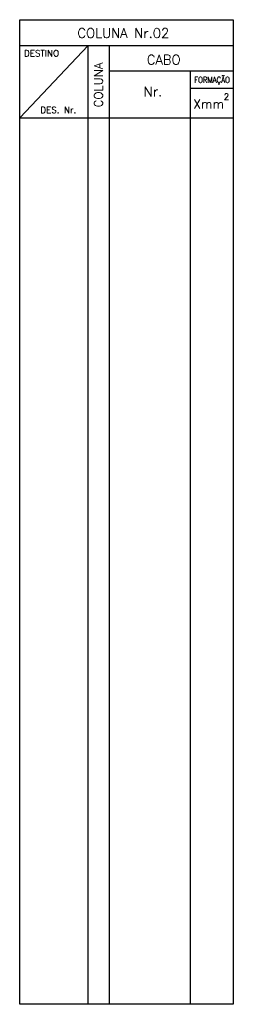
# Model space of a CAD drawing. Extents: x 98 to 148, y 28 to 259.
import ezdxf
from ezdxf.enums import TextEntityAlignment as Align

# ---------------------------------------------------------------- set-up
doc = ezdxf.new("R2010")
doc.units = 0
doc.header["$MEASUREMENT"] = 0
doc.layers.get('0').update_dxf_attribs({"linetype": 'CONTINUOUS'})
doc.styles.add('ROMANS', font='romans')

msp = doc.modelspace()

# ---------------------------------------------------------------- linework, layer by layer
at = {"color": 7}
for p, q in [((97.5, 28.07), (97.5, 258.57)), ((97.5, 258.57), (147.5, 258.57)), ((147.5, 258.57), (147.5, 28.07)), ((97.5, 252.57), (147.5, 252.57)), ((113.5, 252.57), (97.5, 235.57)), ((113.5, 28.07), (113.5, 252.57)), ((118.5, 28.07), (118.5, 252.57)), ((118.5, 246.57), (147.5, 246.57)), ((137.5, 28.07), (137.5, 246.57)), ((137.5, 242.57), (147.5, 242.57)), ((97.5, 235.57), (147.5, 235.57)), ((147.5, 28.07), (97.5, 28.07))]:
    msp.add_line(p, q, dxfattribs=at)

# ---------------------------------------------------------------- texts
at = {"color": 7, "style": 'ROMANS'}
for s, height, p in [('COLUNA Nr.02', 2.25, (111, 254.32)), ('DESTINO', 1.5, (98.5, 249.95)), ('CABO', 2.25, (127.25, 248.07)), ('Nr.', 2.25, (126.52, 240.62)), ('Xmm', 2.1, (138.13, 237.82)), ('2', 1.5, (145.25, 239.8)), ('DES. Nr.', 1.5, (102.33, 236.68))]:
    msp.add_text(s, height=height, dxfattribs=at).set_placement(p)
msp.add_text('COLUNA', height=2, rotation=90, dxfattribs=at).set_placement((116.93, 238.07))
at = {"color": 7, "style": 'ROMANS', "width": 0.85}
msp.add_text('FORMAÇÃO', height=1.4, dxfattribs=at).set_placement((142.52, 243.79), align=Align.CENTER)

doc.saveas('drawing.dxf')
